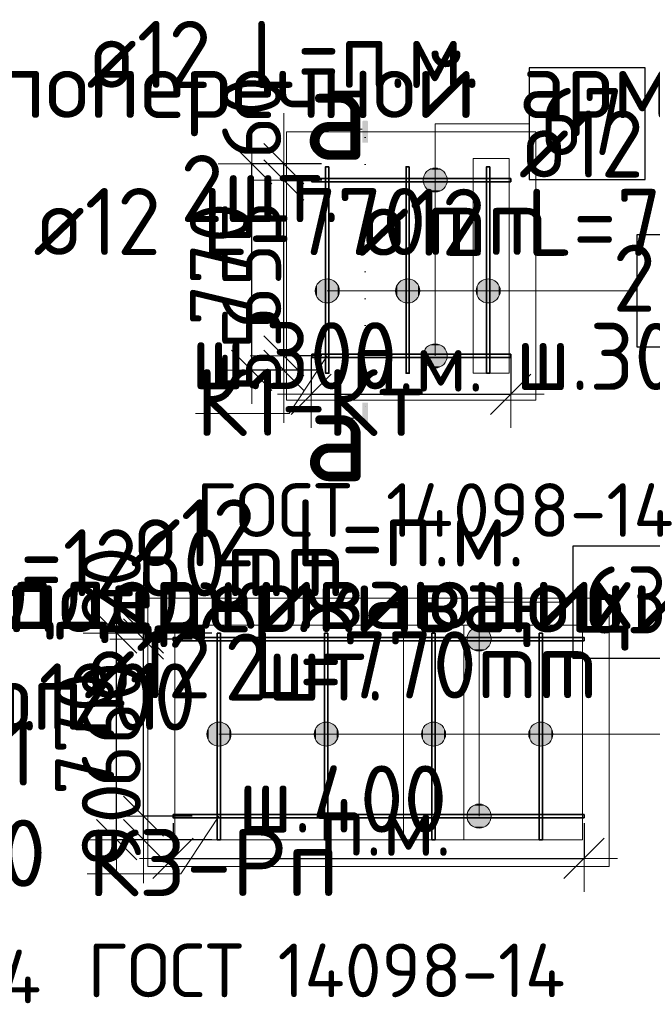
# Model space of a CAD drawing. Header units: millimetres. Extents: x -3483 to 105345, y -283423 to 72284.
# Tile 155 of 157: x 95225 to 97584, y 47473 to 51143. Entities that reach past the tile are written whole.
import ezdxf

# ---------------------------------------------------------------- set-up
doc = ezdxf.new("R2010")
doc.units = ezdxf.units.MM
doc.header["$PDMODE"] = 65
doc.linetypes.add('______9', pattern=[100, 0, -100])
doc.layers.add('_3700', color=7, linetype='Continuous')
for name, color, linetype, lineweight in [('Standard', 7, 'Continuous', 25), ('Арм.стержн. Доп. арматура', 180, 'Continuous', 35), ('Размерная линия_ общее', 7, 'Continuous', 13)]:
    doc.layers.add(name, color=color, linetype=linetype, lineweight=lineweight)
doc.layers.add('Арм.стержн. Фиксатор', color=7, linetype='Continuous', lineweight=35, true_color=0x501e0f)
doc.styles.add('ARIAL', font='ARIAL.TTF')
doc.styles.add('ISOCPEUR', font='ISOCPEUR')
doc.dimstyles.new('DIMSTYLE_4', dxfattribs={"dimtxt": 220, "dimasz": 250, "dimexe": 0, "dimexo": 0, "dimgap": 110, "dimtad": 2, "dimdec": 0, "dimrnd": 5, "dimzin": 12, "dimdsep": 46, "dimtxsty": 'ISOCPEUR', "dimblk1": 'ALL_ML_STRICH', "dimblk2": 'ALL_ML_STRICH', "dimsah": 1, "dimcen": 0, "dimclrd": 7, "dimclre": 256, "dimclrt": 7, "dimadec": 0, "dimazin": 0, "dimtfac": 1, "dimtdec": 0, "dimtix": 1, "dimtmove": 2, "dimatfit": 3, "dimfxl": 0, "dimtzin": 0, "dimlwd": 0, "dimlwe": -3, "dimarcsym": 0})
doc.dimstyles.new('DIMSTYLE_5', dxfattribs={"dimtxt": 220, "dimasz": 250, "dimexe": 0, "dimexo": 0, "dimgap": 110, "dimtad": 2, "dimdec": 0, "dimrnd": 5, "dimzin": 12, "dimdsep": 46, "dimtxsty": 'ISOCPEUR', "dimblk1": 'ALL_ML_STRICH', "dimblk2": 'ALL_ML_STRICH', "dimsah": 1, "dimcen": 0, "dimclrd": 7, "dimclre": 256, "dimclrt": 7, "dimadec": 0, "dimazin": 0, "dimtfac": 1, "dimtdec": 0, "dimtix": 1, "dimtmove": 2, "dimatfit": 3, "dimfxl": 0, "dimtvp": 1.2, "dimtzin": 0, "dimlwd": 0, "dimlwe": -3, "dimarcsym": 0})

# ---------------------------------------------------------------- blocks, each defined once
blk = doc.blocks.new('ALL_ML_STRICH')
at = {"color": 0, "linetype": 'ByBlock', "lineweight": -2}
for p, q in [((0, -0.5), (0, 0.5)), ((-0.3, -0.3), (0.3, 0.3)), ((-1, 0), (0.5, 0))]:
    blk.add_line(p, q, dxfattribs=at)
blk = doc.blocks.new('*D152')
at = {"layer": 'DEFPOINTS', "color": 7, "linetype": 'Continuous', "lineweight": 13, "transparency": 33554687}
for p in [(95967.9, 48174.5), (95686.7, 48086.5), (95961.9, 48086.5)]:
    blk.add_point(p, dxfattribs=at)
at = {"layer": 'Размерная линия_ общее', "color": 253, "linetype": 'Continuous', "lineweight": -2, "true_color": 0xa0a0a0, "transparency": 33554687}
for p, q in [((95867.9, 48174.5), (95686.7, 48174.5)), ((95861.9, 48086.5), (95686.7, 48086.5))]:
    blk.add_line(p, q, dxfattribs=at)
at = {"layer": 'Размерная линия_ общее', "color": 7, "linetype": 'Continuous', "lineweight": -2, "transparency": 33554687}
blk.add_line((95686.7, 48086.5), (95686.7, 48174.5), dxfattribs=at)
at = {"layer": 'Размерная линия_ общее', "color": 7, "linetype": 'Continuous', "lineweight": 13, "transparency": 33554687, "xscale": 250, "yscale": 250, "zscale": 250}
for p, rotation in [((95686.7, 48086.5), 270), ((95686.7, 48174.5), 90)]:
    blk.add_blockref('ALL_ML_STRICH', p, dxfattribs=dict(at, rotation=rotation))
at = {"layer": 'Размерная линия_ общее', "color": 7, "linetype": 'Continuous', "lineweight": 13, "transparency": 33554687, "insert": (95566.7, 48141.5), "char_height": 220, "width": 440, "attachment_point": 5, "rotation": 90, "style": 'ISOCPEUR'}
blk.add_mtext('\\A1;{90}', dxfattribs=at)
blk = doc.blocks.new('*D153')
at = {"layer": 'DEFPOINTS', "color": 7, "linetype": 'Continuous', "lineweight": 13, "transparency": 33554687}
for p in [(95967.9, 48834.5), (95686.7, 48174.5), (95967.9, 48174.5)]:
    blk.add_point(p, dxfattribs=at)
at = {"layer": 'Размерная линия_ общее', "color": 253, "linetype": 'Continuous', "lineweight": -2, "true_color": 0xa0a0a0, "transparency": 33554687}
for p, q in [((95867.9, 48834.5), (95686.7, 48834.5)), ((95867.9, 48174.5), (95686.7, 48174.5))]:
    blk.add_line(p, q, dxfattribs=at)
at = {"layer": 'Размерная линия_ общее', "color": 7, "linetype": 'Continuous', "lineweight": -2, "transparency": 33554687}
blk.add_line((95686.7, 48174.5), (95686.7, 48834.5), dxfattribs=at)
at = {"layer": 'Размерная линия_ общее', "color": 7, "linetype": 'Continuous', "lineweight": 13, "transparency": 33554687, "xscale": 250, "yscale": 250, "zscale": 250}
for p, rotation in [((95686.7, 48834.5), 90), ((95686.7, 48174.5), 270)]:
    blk.add_blockref('ALL_ML_STRICH', p, dxfattribs=dict(at, rotation=rotation))
at = {"layer": 'Размерная линия_ общее', "color": 7, "linetype": 'Continuous', "lineweight": 13, "transparency": 33554687, "insert": (95566.7, 48515.5), "char_height": 220, "width": 660, "attachment_point": 5, "rotation": 90, "style": 'ISOCPEUR'}
blk.add_mtext('\\A1;{660}', dxfattribs=at)
blk = doc.blocks.new('*D154')
at = {"layer": 'DEFPOINTS', "color": 7, "linetype": 'Continuous', "lineweight": 13, "transparency": 33554687}
for p in [(95961.9, 48856.5), (95686.7, 48834.5), (95967.9, 48834.5)]:
    blk.add_point(p, dxfattribs=at)
at = {"layer": 'Размерная линия_ общее', "color": 253, "linetype": 'Continuous', "lineweight": -2, "true_color": 0xa0a0a0, "transparency": 33554687}
for p, q in [((95861.9, 48856.5), (95686.7, 48856.5)), ((95867.9, 48834.5), (95686.7, 48834.5))]:
    blk.add_line(p, q, dxfattribs=at)
at = {"layer": 'Размерная линия_ общее', "color": 7, "linetype": 'Continuous', "lineweight": -2, "transparency": 33554687}
blk.add_line((95686.7, 48834.5), (95686.7, 48856.5), dxfattribs=at)
at = {"layer": 'Размерная линия_ общее', "color": 7, "linetype": 'Continuous', "lineweight": 13, "transparency": 33554687, "xscale": 250, "yscale": 250, "zscale": 250}
for p, rotation in [((95686.7, 48834.5), 270), ((95686.7, 48856.5), 90)]:
    blk.add_blockref('ALL_ML_STRICH', p, dxfattribs=dict(at, rotation=rotation))
at = {"layer": 'Размерная линия_ общее', "color": 7, "linetype": 'Continuous', "lineweight": 13, "transparency": 33554687, "insert": (95566.5, 49029), "char_height": 220, "width": 440, "attachment_point": 5, "rotation": 90, "style": 'ISOCPEUR'}
blk.add_mtext('\\A1;{20}', dxfattribs=at)
blk = doc.blocks.new('*D156')
at = {"layer": 'DEFPOINTS', "color": 7, "linetype": 'Continuous', "lineweight": 13, "transparency": 33554687}
for p in [(95961.9, 48856.5), (95586.7, 48086.5), (95961.9, 48086.5)]:
    blk.add_point(p, dxfattribs=at)
at = {"layer": 'Размерная линия_ общее', "color": 253, "linetype": 'Continuous', "lineweight": -2, "true_color": 0xa0a0a0, "transparency": 33554687}
for p, q in [((95941.9, 48856.5), (95586.7, 48856.5)), ((95941.9, 48086.5), (95586.7, 48086.5))]:
    blk.add_line(p, q, dxfattribs=at)
at = {"layer": 'Размерная линия_ общее', "color": 7, "linetype": 'Continuous', "lineweight": -2, "transparency": 33554687}
blk.add_line((95586.7, 48086.5), (95586.7, 48856.5), dxfattribs=at)
at = {"layer": 'Размерная линия_ общее', "color": 7, "linetype": 'Continuous', "lineweight": 13, "transparency": 33554687, "xscale": 250, "yscale": 250, "zscale": 250}
for p, rotation in [((95586.7, 48856.5), 90), ((95586.7, 48086.5), 270)]:
    blk.add_blockref('ALL_ML_STRICH', p, dxfattribs=dict(at, rotation=rotation))
at = {"layer": 'Размерная линия_ общее', "color": 7, "linetype": 'Continuous', "lineweight": 13, "transparency": 33554687, "insert": (95466.7, 48482.5), "char_height": 220, "width": 660, "attachment_point": 5, "rotation": 90, "style": 'ISOCPEUR'}
blk.add_mtext('\\A1;{770}', dxfattribs=at)
blk = doc.blocks.new('*D157')
at = {"layer": 'DEFPOINTS', "color": 7, "linetype": 'Continuous', "lineweight": 13, "transparency": 33554687}
for p in [(95797.1, 48168.5), (97329.1, 48168.5), (95797.1, 48016.9)]:
    blk.add_point(p, dxfattribs=at)
at = {"layer": 'Размерная линия_ общее', "color": 253, "linetype": 'Continuous', "lineweight": -2, "true_color": 0xa0a0a0, "transparency": 33554687}
for p, q in [((95797.1, 48148.5), (95797.1, 48016.9)), ((97329.1, 48148.5), (97329.1, 48016.9))]:
    blk.add_line(p, q, dxfattribs=at)
at = {"layer": 'Размерная линия_ общее', "color": 7, "linetype": 'Continuous', "lineweight": -2, "transparency": 33554687}
blk.add_line((95797.1, 48016.9), (97329.1, 48016.9), dxfattribs=at)
at = {"layer": 'Размерная линия_ общее', "color": 7, "linetype": 'Continuous', "lineweight": 13, "transparency": 33554687, "xscale": 250, "yscale": 250, "zscale": 250, "rotation": 180}
blk.add_blockref('ALL_ML_STRICH', (95797.1, 48016.9), dxfattribs=at)
at = {"layer": 'Размерная линия_ общее', "color": 7, "linetype": 'Continuous', "lineweight": 13, "transparency": 33554687, "xscale": 250, "yscale": 250, "zscale": 250}
blk.add_blockref('ALL_ML_STRICH', (97329.1, 48016.9), dxfattribs=at)
at = {"layer": 'Размерная линия_ общее', "color": 7, "linetype": 'Continuous', "lineweight": 13, "transparency": 33554687, "insert": (96343.1, 48246.9), "char_height": 220, "width": 11, "attachment_point": 1, "line_spacing_factor": 0.60241, "style": 'ISOCPEUR'}
blk.add_mtext('п.м.', dxfattribs=at)
blk = doc.blocks.new('*D158')
at = {"layer": 'DEFPOINTS', "color": 7, "linetype": 'Continuous', "lineweight": 13, "transparency": 33554687}
for p in [(96311.7, 49904.2), (97055.7, 49904.2), (96311.7, 49747.1)]:
    blk.add_point(p, dxfattribs=at)
at = {"layer": 'Размерная линия_ общее', "color": 253, "linetype": 'Continuous', "lineweight": -2, "true_color": 0xa0a0a0, "transparency": 33554687}
for p, q in [((96311.7, 49884.2), (96311.7, 49747.1)), ((97055.7, 49884.2), (97055.7, 49747.1))]:
    blk.add_line(p, q, dxfattribs=at)
at = {"layer": 'Размерная линия_ общее', "color": 7, "linetype": 'Continuous', "lineweight": -2, "transparency": 33554687}
blk.add_line((96311.7, 49747.1), (97055.7, 49747.1), dxfattribs=at)
at = {"layer": 'Размерная линия_ общее', "color": 7, "linetype": 'Continuous', "lineweight": 13, "transparency": 33554687, "xscale": 250, "yscale": 250, "zscale": 250, "rotation": 180}
blk.add_blockref('ALL_ML_STRICH', (96311.7, 49747.1), dxfattribs=at)
at = {"layer": 'Размерная линия_ общее', "color": 7, "linetype": 'Continuous', "lineweight": 13, "transparency": 33554687, "xscale": 250, "yscale": 250, "zscale": 250}
blk.add_blockref('ALL_ML_STRICH', (97055.7, 49747.1), dxfattribs=at)
at = {"layer": 'Размерная линия_ общее', "color": 7, "linetype": 'Continuous', "lineweight": 13, "transparency": 33554687, "insert": (96463.7, 49977.1), "char_height": 220, "width": 11, "attachment_point": 1, "line_spacing_factor": 0.60241, "style": 'ISOCPEUR'}
blk.add_mtext('п.м.', dxfattribs=at)
blk = doc.blocks.new('*D159')
at = {"layer": 'DEFPOINTS', "color": 7, "linetype": 'Continuous', "lineweight": 13, "transparency": 33554687}
for p in [(96370.5, 50606.2), (96090, 49836.2), (96370.5, 49836.2)]:
    blk.add_point(p, dxfattribs=at)
at = {"layer": 'Размерная линия_ общее', "color": 253, "linetype": 'Continuous', "lineweight": -2, "true_color": 0xa0a0a0, "transparency": 33554687}
for p, q in [((96350.5, 50606.2), (96090, 50606.2)), ((96350.5, 49836.2), (96090, 49836.2))]:
    blk.add_line(p, q, dxfattribs=at)
at = {"layer": 'Размерная линия_ общее', "color": 7, "linetype": 'Continuous', "lineweight": -2, "transparency": 33554687}
blk.add_line((96090, 49836.2), (96090, 50606.2), dxfattribs=at)
at = {"layer": 'Размерная линия_ общее', "color": 7, "linetype": 'Continuous', "lineweight": 13, "transparency": 33554687, "xscale": 250, "yscale": 250, "zscale": 250}
for p, rotation in [((96090, 50606.2), 90), ((96090, 49836.2), 270)]:
    blk.add_blockref('ALL_ML_STRICH', p, dxfattribs=dict(at, rotation=rotation))
at = {"layer": 'Размерная линия_ общее', "color": 7, "linetype": 'Continuous', "lineweight": 13, "transparency": 33554687, "insert": (95970, 50232.2), "char_height": 220, "width": 660, "attachment_point": 5, "rotation": 90, "style": 'ISOCPEUR'}
blk.add_mtext('\\A1;{770}', dxfattribs=at)
blk = doc.blocks.new('СЛОЖНЫЙ_ОБЪЕКТ_0')
at = {"layer": '_3700', "linetype": 'Continuous', "lineweight": 25, "true_color": 0x000000, "transparency": 33554687}
blk.add_hatch(color=18, dxfattribs=at).paths.add_polyline_path([(96502.5, 50762.2), (96502.5, 50761.6), (96502.5, 50685.3), (96524.1, 50685.3), (96524.1, 50761.6), (96524, 50762.2), (96523.9, 50762.9), (96523.7, 50763.5), (96523.4, 50764.1), (96523, 50764.7), (96522.6, 50765.1), (96522.1, 50765.6), (96521.6, 50766), (96521, 50766.2), (96520.3, 50766.5), (96519.7, 50766.6), (96519, 50766.6), (96507.5, 50766.6), (96506.9, 50766.6), (96506.2, 50766.5), (96505.6, 50766.2), (96505, 50766), (96504.5, 50765.6), (96504, 50765.1), (96503.5, 50764.7), (96503.2, 50764.1), (96502.9, 50763.5), (96502.7, 50762.9)])
blk.add_hatch(color=18, dxfattribs=at).paths.add_polyline_path([(96502.5, 49630.7), (96502.5, 49631.4), (96502.5, 49715.4), (96524.1, 49715.4), (96524.1, 49631.4), (96524, 49630.7), (96523.9, 49630.1), (96523.7, 49629.4), (96523.4, 49628.9), (96523, 49628.3), (96522.6, 49627.8), (96522.1, 49627.4), (96521.6, 49627), (96521, 49626.7), (96520.3, 49626.5), (96519.7, 49626.4), (96519, 49626.3), (96507.5, 49626.3), (96506.9, 49626.4), (96506.2, 49626.5), (96505.6, 49626.7), (96505, 49627), (96504.5, 49627.4), (96504, 49627.8), (96503.5, 49628.3), (96503.2, 49628.9), (96502.9, 49629.4), (96502.7, 49630.1)], flags=16)
at = {"layer": '_3700', "color": 7, "linetype": 'Continuous', "lineweight": 13, "transparency": 33554687}
for p, q in [((96502.5, 50735.2), (96367.5, 50735.2)), ((96502.5, 49657.7), (96367.5, 49657.7))]:
    blk.add_line(p, q, dxfattribs=at)
at = {"layer": '_3700', "color": 7, "linetype": '______9', "lineweight": 13, "transparency": 33554687}
blk.add_line((96513.3, 50703.5), (96513.3, 49694.2), dxfattribs=at)
at = {"layer": '_3700', "color": 7, "linetype": 'Continuous', "lineweight": 13, "transparency": 33554687, "char_height": 350, "width": 420, "attachment_point": 5, "style": 'ISOCPEUR'}
for insert in [(96404.6, 50796.4), (96405.6, 49597.9)]:
    blk.add_mtext('\\A1;{\\fISOCPEUR|i0|b0;\\H350.000000;\\W1.000000;\\C7;а}\\P', dxfattribs=dict(at, insert=insert))
blk = doc.blocks.new('*D792')
at = {"layer": 'DEFPOINTS', "color": 7, "linetype": 'Continuous', "lineweight": 13, "transparency": 33554687}
for p in [(96371.7, 49890.2), (96210, 49836.2), (96370.5, 49836.2)]:
    blk.add_point(p, dxfattribs=at)
at = {"layer": 'Размерная линия_ общее', "color": 253, "linetype": 'Continuous', "lineweight": -2, "true_color": 0xa0a0a0, "transparency": 33554687}
for p, q in [((96351.7, 49890.2), (96210, 49890.2)), ((96350.5, 49836.2), (96210, 49836.2))]:
    blk.add_line(p, q, dxfattribs=at)
at = {"layer": 'Размерная линия_ общее', "color": 7, "linetype": 'Continuous', "lineweight": -2, "transparency": 33554687}
blk.add_line((96210, 49836.2), (96210, 49890.2), dxfattribs=at)
at = {"layer": 'Размерная линия_ общее', "color": 7, "linetype": 'Continuous', "lineweight": 13, "transparency": 33554687, "xscale": 250, "yscale": 250, "zscale": 250}
for p, rotation in [((96210, 49836.2), 270), ((96210, 49890.2), 90)]:
    blk.add_blockref('ALL_ML_STRICH', p, dxfattribs=dict(at, rotation=rotation))
at = {"layer": 'Размерная линия_ общее', "color": 7, "linetype": 'Continuous', "lineweight": 13, "transparency": 33554687, "insert": (96089.8, 49914.9), "char_height": 220, "width": 440, "attachment_point": 5, "rotation": 90, "style": 'ISOCPEUR'}
blk.add_mtext('\\A1;{55}', dxfattribs=at)
blk = doc.blocks.new('*D793')
at = {"layer": 'DEFPOINTS', "color": 7, "linetype": 'Continuous', "lineweight": 13, "transparency": 33554687}
for p in [(96371.7, 50545.2), (96210, 49890.2), (96371.7, 49890.2)]:
    blk.add_point(p, dxfattribs=at)
at = {"layer": 'Размерная линия_ общее', "color": 253, "linetype": 'Continuous', "lineweight": -2, "true_color": 0xa0a0a0, "transparency": 33554687}
for p, q in [((96351.7, 50545.2), (96210, 50545.2)), ((96351.7, 49890.2), (96210, 49890.2))]:
    blk.add_line(p, q, dxfattribs=at)
at = {"layer": 'Размерная линия_ общее', "color": 7, "linetype": 'Continuous', "lineweight": -2, "transparency": 33554687}
blk.add_line((96210, 49890.2), (96210, 50545.2), dxfattribs=at)
at = {"layer": 'Размерная линия_ общее', "color": 7, "linetype": 'Continuous', "lineweight": 13, "transparency": 33554687, "xscale": 250, "yscale": 250, "zscale": 250}
for p, rotation in [((96210, 50545.2), 90), ((96210, 49890.2), 270)]:
    blk.add_blockref('ALL_ML_STRICH', p, dxfattribs=dict(at, rotation=rotation))
at = {"layer": 'Размерная линия_ общее', "color": 7, "linetype": 'Continuous', "lineweight": 13, "transparency": 33554687, "insert": (96090, 50228.7), "char_height": 220, "width": 660, "attachment_point": 5, "rotation": 90, "style": 'ISOCPEUR'}
blk.add_mtext('\\A1;{655}', dxfattribs=at)
blk = doc.blocks.new('*D794')
at = {"layer": 'DEFPOINTS', "color": 7, "linetype": 'Continuous', "lineweight": 13, "transparency": 33554687}
for p in [(96370.5, 50606.2), (96210, 50545.2), (96371.7, 50545.2)]:
    blk.add_point(p, dxfattribs=at)
at = {"layer": 'Размерная линия_ общее', "color": 253, "linetype": 'Continuous', "lineweight": -2, "true_color": 0xa0a0a0, "transparency": 33554687}
for p, q in [((96350.5, 50606.2), (96210, 50606.2)), ((96351.7, 50545.2), (96210, 50545.2))]:
    blk.add_line(p, q, dxfattribs=at)
at = {"layer": 'Размерная линия_ общее', "color": 7, "linetype": 'Continuous', "lineweight": -2, "transparency": 33554687}
blk.add_line((96210, 50545.2), (96210, 50606.2), dxfattribs=at)
at = {"layer": 'Размерная линия_ общее', "color": 7, "linetype": 'Continuous', "lineweight": 13, "transparency": 33554687, "xscale": 250, "yscale": 250, "zscale": 250}
for p, rotation in [((96210, 50545.2), 270), ((96210, 50606.2), 90)]:
    blk.add_blockref('ALL_ML_STRICH', p, dxfattribs=dict(at, rotation=rotation))
at = {"layer": 'Размерная линия_ общее', "color": 7, "linetype": 'Continuous', "lineweight": 13, "transparency": 33554687, "insert": (96090, 50778.1), "char_height": 220, "width": 440, "attachment_point": 5, "rotation": 90, "style": 'ISOCPEUR'}
blk.add_mtext('\\A1;{60}', dxfattribs=at)

msp = doc.modelspace()

# ---------------------------------------------------------------- hatches: boundary and pattern name
at = {"layer": 'Арм.стержн. Доп. арматура', "linetype": 'Continuous', "lineweight": 13, "transparency": 33554687}
for points in [[(96796.6, 50583.9), (96751.6, 50583.9), (96735.4, 50567.7)], [(96796.6, 50583.9), (96735.4, 50567.7), (96812.8, 50567.7)], [(96751.6, 50583.9), (96796.6, 50583.9), (96774.1, 50590.2)], [(96812.8, 50567.7), (96735.4, 50567.7), (96729.1, 50545.2)], [(96812.8, 50567.7), (96729.1, 50545.2), (96819.1, 50545.2)], [(96819.1, 50545.2), (96729.1, 50545.2), (96735.4, 50522.7)], [(96819.1, 50545.2), (96735.4, 50522.7), (96812.8, 50522.7)], [(96812.8, 50522.7), (96735.4, 50522.7), (96751.6, 50506.5)], [(96812.8, 50522.7), (96751.6, 50506.5), (96796.6, 50506.5)], [(96796.6, 50506.5), (96751.6, 50506.5), (96774.1, 50500.2)], [(96349.2, 50093.6), (96349.2, 50171), (96333, 50154.8)], [(96371.7, 50087.3), (96371.7, 50177.3), (96349.2, 50171)], [(96371.7, 50087.3), (96349.2, 50171), (96349.2, 50093.6)], [(96394.2, 50093.6), (96394.2, 50171), (96371.7, 50177.3)], [(96394.2, 50093.6), (96371.7, 50177.3), (96371.7, 50087.3)], [(96410.4, 50109.8), (96410.4, 50154.8), (96394.2, 50171)], [(96410.4, 50109.8), (96394.2, 50171), (96394.2, 50093.6)], [(96649.2, 50093.6), (96649.2, 50171), (96633, 50154.8)], [(96671.7, 50087.3), (96671.7, 50177.3), (96649.2, 50171)], [(96671.7, 50087.3), (96649.2, 50171), (96649.2, 50093.6)], [(96694.2, 50093.6), (96694.2, 50171), (96671.7, 50177.3)], [(96694.2, 50093.6), (96671.7, 50177.3), (96671.7, 50087.3)], [(96710.4, 50109.8), (96710.4, 50154.8), (96694.2, 50171)], [(96710.4, 50109.8), (96694.2, 50171), (96694.2, 50093.6)], [(96949.2, 50093.6), (96949.2, 50171), (96933, 50154.8)], [(96971.7, 50087.3), (96971.7, 50177.3), (96949.2, 50171)], [(96971.7, 50087.3), (96949.2, 50171), (96949.2, 50093.6)], [(96994.2, 50093.6), (96994.2, 50171), (96971.7, 50177.3)], [(96994.2, 50093.6), (96971.7, 50177.3), (96971.7, 50087.3)], [(97010.4, 50109.8), (97010.4, 50154.8), (96994.2, 50171)], [(97010.4, 50109.8), (96994.2, 50171), (96994.2, 50093.6)], [(96333, 50109.8), (96333, 50154.8), (96326.7, 50132.3)], [(96349.2, 50093.6), (96333, 50154.8), (96333, 50109.8)], [(96410.4, 50154.8), (96410.4, 50109.8), (96416.7, 50132.3)], [(96633, 50109.8), (96633, 50154.8), (96626.7, 50132.3)], [(96649.2, 50093.6), (96633, 50154.8), (96633, 50109.8)], [(96710.4, 50154.8), (96710.4, 50109.8), (96716.7, 50132.3)], [(96933, 50109.8), (96933, 50154.8), (96926.7, 50132.3)], [(96949.2, 50093.6), (96933, 50154.8), (96933, 50109.8)], [(97010.4, 50154.8), (97010.4, 50109.8), (97016.7, 50132.3)], [(96812.8, 49912.7), (96735.4, 49912.7), (96729.1, 49890.2)], [(96812.8, 49912.7), (96729.1, 49890.2), (96819.1, 49890.2)], [(96796.6, 49928.9), (96751.6, 49928.9), (96735.4, 49912.7)], [(96796.6, 49928.9), (96735.4, 49912.7), (96812.8, 49912.7)], [(96751.6, 49928.9), (96796.6, 49928.9), (96774.1, 49935.2)], [(96819.1, 49890.2), (96729.1, 49890.2), (96735.4, 49867.7)], [(96819.1, 49890.2), (96735.4, 49867.7), (96812.8, 49867.7)], [(96812.8, 49867.7), (96735.4, 49867.7), (96751.6, 49851.5)], [(96812.8, 49867.7), (96751.6, 49851.5), (96796.6, 49851.5)], [(96796.6, 49851.5), (96751.6, 49851.5), (96774.1, 49845.2)]]:
    msp.add_hatch(color=7, dxfattribs=at).paths.add_polyline_path(points)
at = {"layer": 'Арм.стержн. Фиксатор', "linetype": 'Continuous', "lineweight": 13, "transparency": 33554687}
for points in [[(96976.5, 48857), (96899.1, 48857), (96892.8, 48834.5)], [(96976.5, 48857), (96892.8, 48834.5), (96982.8, 48834.5)], [(96960.3, 48873.2), (96915.3, 48873.2), (96899.1, 48857)], [(96960.3, 48873.2), (96899.1, 48857), (96976.5, 48857)], [(96915.3, 48873.2), (96960.3, 48873.2), (96937.8, 48879.5)], [(96982.8, 48834.5), (96892.8, 48834.5), (96899.1, 48812)], [(96982.8, 48834.5), (96899.1, 48812), (96976.5, 48812)], [(96976.5, 48812), (96899.1, 48812), (96915.3, 48795.8)], [(96976.5, 48812), (96915.3, 48795.8), (96960.3, 48795.8)], [(96960.3, 48795.8), (96915.3, 48795.8), (96937.8, 48789.5)], [(95945.4, 48441.4), (95945.4, 48518.8), (95929.2, 48502.6)], [(95967.9, 48435.1), (95967.9, 48525.1), (95945.4, 48518.8)], [(95967.9, 48435.1), (95945.4, 48518.8), (95945.4, 48441.4)], [(95990.4, 48441.4), (95990.4, 48518.8), (95967.9, 48525.1)], [(95990.4, 48441.4), (95967.9, 48525.1), (95967.9, 48435.1)], [(96006.6, 48457.6), (96006.6, 48502.6), (95990.4, 48518.8)], [(96006.6, 48457.6), (95990.4, 48518.8), (95990.4, 48441.4)], [(96345.4, 48441.4), (96345.4, 48518.8), (96329.2, 48502.6)], [(96367.9, 48435.1), (96367.9, 48525.1), (96345.4, 48518.8)], [(96367.9, 48435.1), (96345.4, 48518.8), (96345.4, 48441.4)], [(96390.4, 48441.4), (96390.4, 48518.8), (96367.9, 48525.1)], [(96390.4, 48441.4), (96367.9, 48525.1), (96367.9, 48435.1)], [(96406.6, 48457.6), (96406.6, 48502.6), (96390.4, 48518.8)], [(96406.6, 48457.6), (96390.4, 48518.8), (96390.4, 48441.4)], [(96745.4, 48441.4), (96745.4, 48518.8), (96729.2, 48502.6)], [(96767.9, 48435.1), (96767.9, 48525.1), (96745.4, 48518.8)], [(96767.9, 48435.1), (96745.4, 48518.8), (96745.4, 48441.4)], [(96790.4, 48441.4), (96790.4, 48518.8), (96767.9, 48525.1)], [(96790.4, 48441.4), (96767.9, 48525.1), (96767.9, 48435.1)], [(96806.6, 48457.6), (96806.6, 48502.6), (96790.4, 48518.8)], [(96806.6, 48457.6), (96790.4, 48518.8), (96790.4, 48441.4)], [(97145.4, 48441.4), (97145.4, 48518.8), (97129.2, 48502.6)], [(97167.9, 48435.1), (97167.9, 48525.1), (97145.4, 48518.8)], [(97167.9, 48435.1), (97145.4, 48518.8), (97145.4, 48441.4)], [(97190.4, 48441.4), (97190.4, 48518.8), (97167.9, 48525.1)], [(97190.4, 48441.4), (97167.9, 48525.1), (97167.9, 48435.1)], [(97206.6, 48457.6), (97206.6, 48502.6), (97190.4, 48518.8)], [(97206.6, 48457.6), (97190.4, 48518.8), (97190.4, 48441.4)], [(95929.2, 48457.6), (95929.2, 48502.6), (95922.9, 48480.1)], [(95945.4, 48441.4), (95929.2, 48502.6), (95929.2, 48457.6)], [(96006.6, 48502.6), (96006.6, 48457.6), (96012.9, 48480.1)], [(96329.2, 48457.6), (96329.2, 48502.6), (96322.9, 48480.1)], [(96345.4, 48441.4), (96329.2, 48502.6), (96329.2, 48457.6)], [(96406.6, 48502.6), (96406.6, 48457.6), (96412.9, 48480.1)], [(96729.2, 48457.6), (96729.2, 48502.6), (96722.9, 48480.1)], [(96745.4, 48441.4), (96729.2, 48502.6), (96729.2, 48457.6)], [(96806.6, 48502.6), (96806.6, 48457.6), (96812.9, 48480.1)], [(97129.2, 48457.6), (97129.2, 48502.6), (97122.9, 48480.1)], [(97145.4, 48441.4), (97129.2, 48502.6), (97129.2, 48457.6)], [(97206.6, 48502.6), (97206.6, 48457.6), (97212.9, 48480.1)], [(96976.5, 48197), (96899.1, 48197), (96892.8, 48174.5)], [(96976.5, 48197), (96892.8, 48174.5), (96982.8, 48174.5)], [(96960.3, 48213.2), (96915.3, 48213.2), (96899.1, 48197)], [(96960.3, 48213.2), (96899.1, 48197), (96976.5, 48197)], [(96915.3, 48213.2), (96960.3, 48213.2), (96937.8, 48219.5)], [(96982.8, 48174.5), (96892.8, 48174.5), (96899.1, 48152)], [(96982.8, 48174.5), (96899.1, 48152), (96976.5, 48152)], [(96976.5, 48152), (96899.1, 48152), (96915.3, 48135.8)], [(96976.5, 48152), (96915.3, 48135.8), (96960.3, 48135.8)], [(96960.3, 48135.8), (96915.3, 48135.8), (96937.8, 48129.5)]]:
    msp.add_hatch(color=7, dxfattribs=at).paths.add_polyline_path(points)

# ---------------------------------------------------------------- linework, layer by layer
at = {"layer": 'Standard', "color": 52, "linetype": 'Continuous', "lineweight": 13, "transparency": 33554687}
for p, q in [((97049.7, 50625.2), (96915.4, 50625.2)), ((96915.4, 50625.2), (97049.7, 50625.2)), ((96915.4, 50625.2), (96915.4, 49825.2)), ((96915.4, 49825.2), (96915.4, 50625.2)), ((97049.7, 50625.2), (96915.4, 50625.2)), ((96915.4, 50625.2), (97049.7, 50625.2)), ((96915.4, 50625.2), (96915.4, 49825.2)), ((96915.4, 49825.2), (96915.4, 50625.2)), ((97049.7, 49825.2), (97049.7, 50625.2)), ((97049.7, 50625.2), (97049.7, 49825.2)), ((97049.7, 49825.2), (97049.7, 50625.2)), ((97049.7, 50625.2), (97049.7, 49825.2)), ((96915.4, 49825.2), (97049.7, 49825.2)), ((97049.7, 49825.2), (96915.4, 49825.2)), ((96915.4, 49825.2), (97049.7, 49825.2)), ((97049.7, 49825.2), (96915.4, 49825.2)), ((95803.1, 48086.5), (95803.1, 48886.5)), ((95803.1, 48086.5), (95803.1, 48886.5)), ((97323.1, 48886.5), (95803.1, 48886.5)), ((95803.1, 48886.5), (97323.1, 48886.5)), ((95803.1, 48086.5), (95803.1, 48886.5)), ((95803.1, 48086.5), (95803.1, 48886.5)), ((97323.1, 48886.5), (95803.1, 48886.5)), ((95803.1, 48886.5), (97323.1, 48886.5)), ((96880.5, 48886.5), (96656.1, 48886.5)), ((96656.1, 48886.5), (96880.5, 48886.5)), ((96656.1, 48886.5), (96656.1, 48086.5)), ((96656.1, 48086.5), (96656.1, 48886.5)), ((96880.5, 48886.5), (96656.1, 48886.5)), ((96656.1, 48886.5), (96880.5, 48886.5)), ((96656.1, 48886.5), (96656.1, 48086.5)), ((96656.1, 48086.5), (96656.1, 48886.5)), ((96880.5, 48086.5), (96880.5, 48886.5)), ((96880.5, 48886.5), (96880.5, 48086.5)), ((96880.5, 48086.5), (96880.5, 48886.5)), ((96880.5, 48886.5), (96880.5, 48086.5)), ((97323.1, 48086.5), (97323.1, 48886.5)), ((97323.1, 48086.5), (97323.1, 48886.5)), ((97323.1, 48086.5), (97323.1, 48886.5)), ((97323.1, 48086.5), (97323.1, 48886.5)), ((97323.1, 48086.5), (95803.1, 48086.5)), ((95803.1, 48086.5), (97323.1, 48086.5)), ((97323.1, 48086.5), (95803.1, 48086.5)), ((95803.1, 48086.5), (97323.1, 48086.5)), ((96656.1, 48086.5), (96880.5, 48086.5)), ((96880.5, 48086.5), (96656.1, 48086.5)), ((96656.1, 48086.5), (96880.5, 48086.5)), ((96880.5, 48086.5), (96656.1, 48086.5))]:
    msp.add_line(p, q, dxfattribs=at)
at = {"layer": 'Standard', "color": 7, "linetype": 'Continuous', "lineweight": 13, "transparency": 33554687}
for points in [[(96219.7, 49725.2), (97149.7, 49725.2), (97149.7, 50725.2), (96219.7, 50725.2), (96219.7, 49725.2)], [(96371.7, 49890.2), (96230.1, 49674.9), (95880.1, 49674.9)], [(95703.1, 47986.5), (97423.1, 47986.5), (97423.1, 48986.5), (95703.1, 48986.5), (95703.1, 47986.5)], [(95967.9, 48174.5), (95826.3, 47959.1), (95476.3, 47959.1)]]:
    msp.add_lwpolyline(points, dxfattribs=at)
at = {"layer": 'Арм.стержн. Доп. арматура', "color": 7, "linetype": 'Continuous', "lineweight": 13, "transparency": 33554687}
for p, q in [((96774.1, 50755.4), (96774.1, 49890.2)), ((96774.1, 50755.4), (97124.1, 50755.4)), ((96774.1, 50755.4), (96774.1, 50545.2)), ((96774.1, 50590.2), (96774.1, 50590.2)), ((96729.1, 50545.2), (96729.1, 50545.2)), ((96819.1, 50545.2), (96819.1, 50545.2)), ((96774.1, 50500.2), (96774.1, 50500.2)), ((96371.7, 50177.3), (96371.7, 50177.3)), ((96671.7, 50177.3), (96671.7, 50177.3)), ((96971.7, 50177.3), (96971.7, 50177.3)), ((96326.7, 50132.3), (96326.7, 50132.3)), ((97056.2, 50132.3), (96371.7, 50132.3)), ((96416.7, 50132.3), (96416.7, 50132.3)), ((96626.7, 50132.3), (96626.7, 50132.3)), ((97056.2, 50132.3), (96671.7, 50132.3)), ((96716.7, 50132.3), (96716.7, 50132.3)), ((96926.7, 50132.3), (96926.7, 50132.3)), ((97056.2, 50132.3), (96971.7, 50132.3)), ((97016.7, 50132.3), (97016.7, 50132.3)), ((97056.2, 50132.3), (97526.2, 50132.3)), ((96371.7, 50087.3), (96371.7, 50087.3)), ((96671.7, 50087.3), (96671.7, 50087.3)), ((96971.7, 50087.3), (96971.7, 50087.3)), ((96774.1, 49935.2), (96774.1, 49935.2)), ((96729.1, 49890.2), (96729.1, 49890.2)), ((96819.1, 49890.2), (96819.1, 49890.2)), ((96774.1, 49845.2), (96774.1, 49845.2))]:
    msp.add_line(p, q, dxfattribs=at)
at = {"layer": 'Арм.стержн. Доп. арматура', "color": 7, "linetype": 'Continuous', "lineweight": 25, "transparency": 33554687}
for points in [[(97124.1, 50547.1), (97557.5, 50547.1), (97557.5, 50963.7), (97124.1, 50963.7), (97124.1, 50547.1)], [(97526.2, 49924), (97959.5, 49924), (97959.5, 50340.7), (97526.2, 50340.7), (97526.2, 49924)]]:
    msp.add_lwpolyline(points, dxfattribs=at)
at = {"layer": 'Арм.стержн. Доп. арматура', "color": 34, "linetype": 'Continuous', "lineweight": 35, "transparency": 33554687}
for points in [[(96377.7, 50595.2), (96377.7, 49825.2), (96365.7, 49825.2), (96365.7, 50595.2), (96377.7, 50595.2)], [(96677.7, 50595.2), (96677.7, 49825.2), (96665.7, 49825.2), (96665.7, 50595.2), (96677.7, 50595.2)], [(96977.7, 50595.2), (96977.7, 49825.2), (96965.7, 49825.2), (96965.7, 50595.2), (96977.7, 50595.2)], [(96313.7, 50551.2), (97055.7, 50551.2), (97055.7, 50539.2), (96313.7, 50539.2), (96313.7, 50551.2)], [(96313.7, 49896.2), (97055.7, 49896.2), (97055.7, 49884.2), (96313.7, 49884.2), (96313.7, 49896.2)]]:
    msp.add_lwpolyline(points, dxfattribs=at)
at = {"layer": 'Арм.стержн. Доп. арматура', "color": 7, "linetype": 'Continuous', "lineweight": 13, "transparency": 33554687}
for centre in [(96774.1, 50545.2), (96371.7, 50132.3), (96671.7, 50132.3), (96971.7, 50132.3), (96774.1, 49890.2)]:
    msp.add_circle(centre, 45, dxfattribs=at)
at = {"layer": 'Арм.стержн. Фиксатор', "color": 7, "linetype": 'Continuous', "lineweight": 13, "transparency": 33554687}
for p, q in [((96937.8, 48971.9), (96937.8, 48834.5)), ((96937.8, 48971.9), (97287.8, 48971.9)), ((96937.8, 48971.9), (96937.8, 48174.5)), ((96937.8, 48879.5), (96937.8, 48879.5)), ((96892.8, 48834.5), (96892.8, 48834.5)), ((96982.8, 48834.5), (96982.8, 48834.5)), ((96937.8, 48789.5), (96937.8, 48789.5)), ((95967.9, 48525.1), (95967.9, 48525.1)), ((96367.9, 48525.1), (96367.9, 48525.1)), ((96767.9, 48525.1), (96767.9, 48525.1)), ((97167.9, 48525.1), (97167.9, 48525.1)), ((95922.9, 48480.1), (95922.9, 48480.1)), ((97244.2, 48480.1), (95967.9, 48480.1)), ((96012.9, 48480.1), (96012.9, 48480.1)), ((96322.9, 48480.1), (96322.9, 48480.1)), ((97244.2, 48480.1), (96367.9, 48480.1)), ((96412.9, 48480.1), (96412.9, 48480.1)), ((96722.9, 48480.1), (96722.9, 48480.1)), ((97244.2, 48480.1), (96767.9, 48480.1)), ((96812.9, 48480.1), (96812.9, 48480.1)), ((97122.9, 48480.1), (97122.9, 48480.1)), ((97244.2, 48480.1), (97167.9, 48480.1)), ((97212.9, 48480.1), (97212.9, 48480.1)), ((97244.2, 48480.1), (97714.2, 48480.1)), ((95967.9, 48435.1), (95967.9, 48435.1)), ((96367.9, 48435.1), (96367.9, 48435.1)), ((96767.9, 48435.1), (96767.9, 48435.1)), ((97167.9, 48435.1), (97167.9, 48435.1)), ((96937.8, 48219.5), (96937.8, 48219.5)), ((96892.8, 48174.5), (96892.8, 48174.5)), ((96982.8, 48174.5), (96982.8, 48174.5)), ((96937.8, 48129.5), (96937.8, 48129.5))]:
    msp.add_line(p, q, dxfattribs=at)
at = {"layer": 'Арм.стержн. Фиксатор', "color": 7, "linetype": 'Continuous', "lineweight": 25, "transparency": 33554687}
msp.add_lwpolyline([(97287.8, 48763.6), (97721.1, 48763.6), (97721.1, 49180.2), (97287.8, 49180.2), (97287.8, 48763.6)], dxfattribs=at)
at = {"layer": 'Арм.стержн. Фиксатор', "color": 34, "linetype": 'Continuous', "lineweight": 35, "transparency": 33554687}
for points in [[(95973.9, 48856.5), (95973.9, 48086.5), (95961.9, 48086.5), (95961.9, 48856.5), (95973.9, 48856.5)], [(96373.9, 48856.5), (96373.9, 48086.5), (96361.9, 48086.5), (96361.9, 48856.5), (96373.9, 48856.5)], [(96773.9, 48856.5), (96773.9, 48086.5), (96761.9, 48086.5), (96761.9, 48856.5), (96773.9, 48856.5)], [(97173.9, 48856.5), (97173.9, 48086.5), (97161.9, 48086.5), (97161.9, 48856.5), (97173.9, 48856.5)], [(95797.1, 48840.5), (97329.1, 48840.5), (97329.1, 48828.5), (95797.1, 48828.5), (95797.1, 48840.5)], [(95797.1, 48180.5), (97329.1, 48180.5), (97329.1, 48168.5), (95797.1, 48168.5), (95797.1, 48180.5)]]:
    msp.add_lwpolyline(points, dxfattribs=at)
at = {"layer": 'Арм.стержн. Фиксатор', "color": 7, "linetype": 'Continuous', "lineweight": 13, "transparency": 33554687}
for centre in [(96937.8, 48834.5), (95967.9, 48480.1), (96367.9, 48480.1), (96767.9, 48480.1), (97167.9, 48480.1), (96937.8, 48174.5)]:
    msp.add_circle(centre, 45, dxfattribs=at)

# ---------------------------------------------------------------- block references
at = {"layer": '_3700', "color": 18, "linetype": 'Continuous', "lineweight": 25, "true_color": 0x000000, "transparency": 33554687}
msp.add_blockref('СЛОЖНЫЙ_ОБЪЕКТ_0', (0, 0), dxfattribs=at)

# ---------------------------------------------------------------- texts
at = {"layer": 'Standard', "color": 7, "linetype": 'Continuous', "lineweight": 13, "transparency": 33554687, "char_height": 250, "attachment_point": 2, "style": 'ISOCPEUR'}
for s, insert, width in [('\\A1;{\\fISOCPEUR|i0|b0;\\H250.000000;\\W1.000000;\\C7;Каркас поперечной арматуры Кр-1}\\P', (96669.4, 51026.5), 5647.778), ('\\A1;{\\fISOCPEUR|i0|b0;\\H250.000000;\\W1.000000;\\C7;Каркас поддерживающий Крп-1}\\P', (96485.8, 49109.3), 5009.994)]:
    msp.add_mtext(s, dxfattribs=dict(at, insert=insert, width=width))
at = {"layer": 'Standard', "color": 7, "linetype": 'Continuous', "lineweight": 13, "transparency": 33554687, "char_height": 250, "style": 'ARIAL'}
for s, insert, width, attachment_point, line_spacing_factor in [('\\A1;{\\fISOCPEUR|i0|b0;\\H250.000000;\\W1.000000;\\C7;К1-Кт}\\P{\\fISOCPEUR|i0|b0;\\H200.000000;\\W1.000000;\\C7;ГОСТ 14098-14}\\P', (95881.5, 49842), 2228.544, 1, 1.024096), ('\\A1;{\\fISOCPEUR|i0|b0;\\H250.000000;\\W1.000000;\\C7;Схема раскрепления поддерживающих}\\P{\\fISOCPEUR|i0|b0;\\H250.000000;\\W1.000000;\\C7;каркасов  Крп-1}\\P', (94507.2, 49122.3), 6078.52, 2, 0.903614), ('\\A1;{\\fISOCPEUR|i0|b0;\\H250.000000;\\W1.000000;\\C7;Крп-1}\\P{\\fISOCPEUR|i0|b0;\\H250.000000;\\W1.000000;\\C7;ш.1000}\\P', (94859.8, 48538.1), 1065.552, 2, 0.903614), ('\\A1;{\\fISOCPEUR|i0|b0;\\H250.000000;\\W1.000000;\\C7;К3-Рп}\\P{\\fISOCPEUR|i0|b0;\\H200.000000;\\W1.000000;\\C7;ГОСТ 14098-14}\\P', (95477.7, 48126.3), 2223.136, 1, 1.024096), ('\\A1;{\\fISOCPEUR|i0|b0;\\H250.000000;\\W1.000000;\\C7;К3-Рп}\\P{\\fISOCPEUR|i0|b0;\\H200.000000;\\W1.000000;\\C7;ГОСТ 14098-14}\\P', (93524.2, 48103.5), 2223.136, 1, 1.024096)]:
    msp.add_mtext(s, dxfattribs=dict(at, insert=insert, width=width, attachment_point=attachment_point, line_spacing_factor=line_spacing_factor))
at = {"layer": 'Арм.стержн. Доп. арматура', "color": 7, "linetype": 'Continuous', "lineweight": 25, "transparency": 33554687, "char_height": 250, "attachment_point": 7, "style": 'ISOCPEUR'}
for s, insert, width in [('\\W0.94;ø12 L=п.м.', (95474.1, 50888.7), 1666.526), ('\\W0.87;67', (97165.8, 50638.7), 459.01), ('\\W0.94;ø12 L=п.м.', (97085.8, 50554.6), 1666.526), ('\\W0.94;2шт. ', (95824.1, 50388.7), 967.739), ('\\W0.96;ø12 L=770mm ', (95276.2, 50265.7), 2268.514), ('\\W0.96;ø12 L=770mm ', (96485.8, 50262.9), 2268.514), ('\\W0.94;2шт. ', (97435.8, 50054.6), 967.739), ('\\W0.95;ш.300 ', (95863.7, 49765.7), 1093.33), ('\\W0.95;ш.300 ', (97073.3, 49762.9), 1093.33)]:
    msp.add_mtext(s, dxfattribs=dict(at, insert=insert, width=width))
at = {"layer": 'Арм.стержн. Фиксатор', "color": 7, "linetype": 'Continuous', "lineweight": 25, "transparency": 33554687, "char_height": 250, "attachment_point": 7, "style": 'ISOCPEUR'}
for s, insert, width in [('\\W0.94;ø12 L=п.м.', (95637.8, 49105.2), 1666.526), ('\\W0.94;ø12 L=1260mm ', (94441.3, 48993.9), 2391.341), ('\\W0.87;63', (97329.4, 48855.2), 459.01), ('\\W0.96;ø12 L=770mm ', (95464.2, 48613.4), 2268.514), ('\\W0.94;2шт. ', (95987.8, 48605.2), 967.739), ('\\W0.92;ш.1200 ', (95028.8, 48493.9), 1214.02), ('\\W0.95;ш.400 ', (96039.2, 48113.4), 1118.529)]:
    msp.add_mtext(s, dxfattribs=dict(at, insert=insert, width=width))

# ---------------------------------------------------------------- dimensions: what is measured, and where the dimension line sits
at = {"layer": 'Размерная линия_ общее', "color": 7, "linetype": 'Continuous', "lineweight": 13, "transparency": 33554687}
for base, p1, p2, dimstyle, picture, middle in [((96210, 50606.2), (96351.7, 50545.2), (96350.5, 50606.2), 'DIMSTYLE_5', '*D794', (96090, 50778.1)), ((96090, 50606.2), (96350.5, 49836.2), (96350.5, 50606.2), 'DIMSTYLE_4', '*D159', (95970, 50232.2)), ((96210, 50545.2), (96351.7, 49890.2), (96351.7, 50545.2), 'DIMSTYLE_4', '*D793', (96090, 50228.7)), ((96210, 49890.2), (96350.5, 49836.2), (96351.7, 49890.2), 'DIMSTYLE_5', '*D792', (96089.8, 49914.9)), ((95686.7, 48856.5), (95867.9, 48834.5), (95861.9, 48856.5), 'DIMSTYLE_5', '*D154', (95566.5, 49029)), ((95586.7, 48856.5), (95941.9, 48086.5), (95941.9, 48856.5), 'DIMSTYLE_4', '*D156', (95466.7, 48482.5)), ((95686.7, 48834.5), (95867.9, 48174.5), (95867.9, 48834.5), 'DIMSTYLE_4', '*D153', (95566.7, 48515.5)), ((95686.7, 48174.5), (95861.9, 48086.5), (95867.9, 48174.5), 'DIMSTYLE_5', '*D152', (95566.7, 48141.5))]:
    dim = msp.add_linear_dim(base=base, p1=p1, p2=p2, angle=90, dimstyle=dimstyle, override={"dimpost": '<>', "dimclrd": 7, "dimclre": 253, "dimclrt": 7, "dimlwd": 0, "dimlwe": 65533}, dxfattribs=at)
    dim.commit()
    dim.dimension.update_dxf_attribs({"geometry": picture, "text_midpoint": middle, "dimtype": 160})
for base, p1, p2, picture, middle in [((97055.7, 49747.1), (96311.7, 49884.2), (97055.7, 49884.2), '*D158', (96683.7, 49857.1)), ((97329.1, 48016.9), (95797.1, 48148.5), (97329.1, 48148.5), '*D157', (96563.1, 48126.9))]:
    dim = msp.add_linear_dim(base=base, p1=p1, p2=p2, text='п.м.', dimstyle='DIMSTYLE_4', override={"dimpost": '<>', "dimclrd": 7, "dimclre": 253, "dimclrt": 7, "dimlwd": 0, "dimlwe": 65533}, dxfattribs=at)
    dim.commit()
    dim.dimension.update_dxf_attribs({"geometry": picture, "text_midpoint": middle, "dimtype": 160})

doc.saveas('drawing.dxf')
